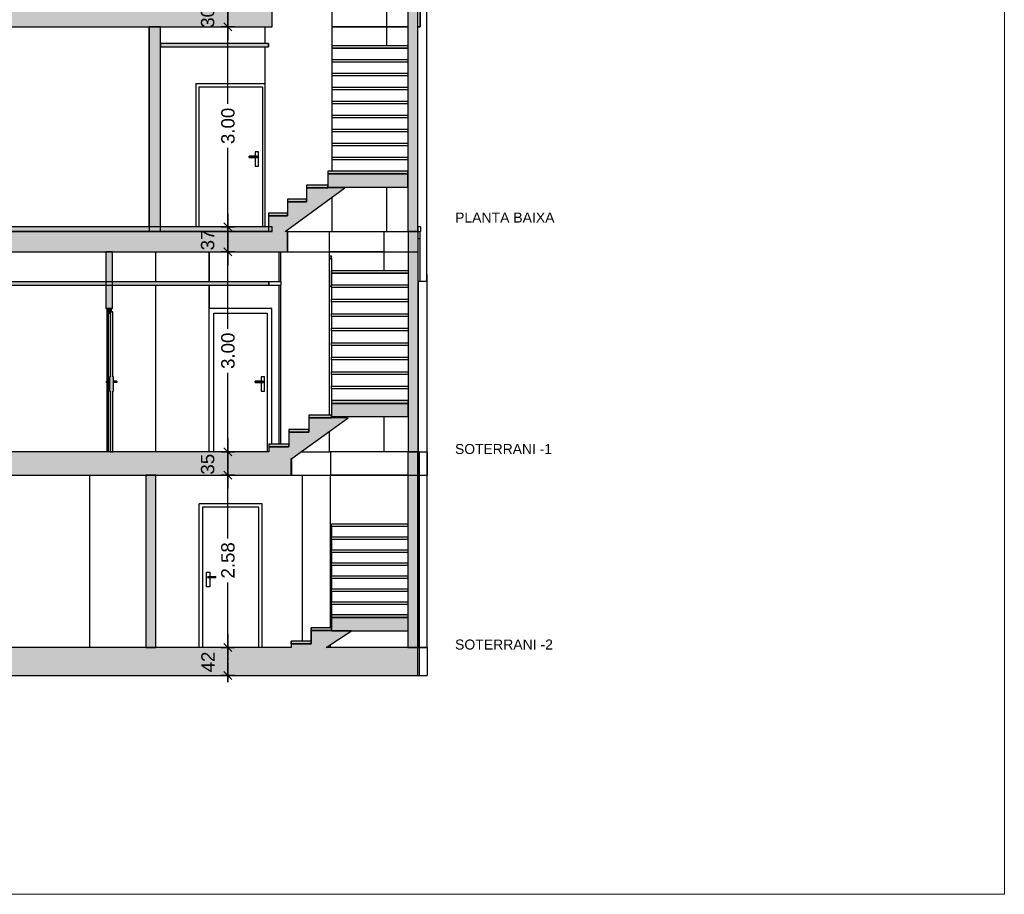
# Model space of a CAD drawing. Header units: metres. Extents: x -1 to 518, y -65 to 31.
# Tile 11 of 26: x 467 to 482, y -65 to -52. Entities that reach past the tile are written whole.
import ezdxf

# ---------------------------------------------------------------- set-up
doc = ezdxf.new("R2010")
doc.units = ezdxf.units.M
doc.header["$PDMODE"] = 65
doc.linetypes.add('CONTINUA', pattern=[0])
doc.layers.add('+++++ CÀLCUL SECCIÓ A', color=7, linetype='CONTINUA', lineweight=25)
doc.layers.add('COTES SECCIÓ A', color=7, linetype='CONTINUA', lineweight=25)
doc.styles.add('ARIAL', font='arial.ttf')
doc.dimstyles.new('DIMSTYLE_2', dxfattribs={"dimtxt": 0.2, "dimasz": 0.2, "dimexe": 0, "dimexo": 1e-06, "dimgap": 0.1, "dimtad": 2, "dimdec": 0, "dimlfac": 100, "dimrnd": 1, "dimzin": 4, "dimdsep": 46, "dimtxsty": 'ARIAL', "dimblk1": 'ALL_ML_STRICH', "dimblk2": 'ALL_ML_STRICH', "dimsah": 1, "dimcen": 0, "dimse1": 1, "dimse2": 1, "dimclrd": 2, "dimclre": 2, "dimclrt": 2, "dimadec": 0, "dimazin": 0, "dimtfac": 1, "dimtdec": 0, "dimtix": 1, "dimtmove": 2, "dimatfit": 3, "dimfxl": 0, "dimtvp": 1.2, "dimtzin": 0, "dimlwd": 0, "dimlwe": 35, "dimarcsym": 0})
doc.dimstyles.new('DIMSTYLE_3', dxfattribs={"dimtxt": 0.2, "dimasz": 0.2, "dimexe": 0, "dimexo": 1e-06, "dimgap": 0.1, "dimtad": 0, "dimrnd": 0.01, "dimzin": 4, "dimdsep": 46, "dimtxsty": 'ARIAL', "dimblk1": 'ALL_ML_STRICH', "dimblk2": 'ALL_ML_STRICH', "dimsah": 1, "dimcen": 0, "dimse1": 1, "dimse2": 1, "dimclrd": 2, "dimclre": 2, "dimclrt": 2, "dimadec": 0, "dimazin": 0, "dimtfac": 1, "dimtdec": 0, "dimtix": 1, "dimtmove": 2, "dimatfit": 3, "dimfxl": 0, "dimtzin": 0, "dimlwd": 0, "dimlwe": 35, "dimarcsym": 0})
doc.dimstyles.new('DIMSTYLE_4', dxfattribs={"dimtxt": 0.2, "dimasz": 0.2, "dimexe": 0, "dimexo": 1e-06, "dimgap": 0.1, "dimtad": 2, "dimdec": 0, "dimlfac": 100, "dimrnd": 1, "dimzin": 4, "dimdsep": 46, "dimtxsty": 'ARIAL', "dimblk1": 'ALL_ML_STRICH', "dimblk2": 'ALL_ML_STRICH', "dimsah": 1, "dimcen": 0, "dimse1": 1, "dimse2": 1, "dimclrd": 2, "dimclre": 2, "dimclrt": 2, "dimadec": 0, "dimazin": 0, "dimtfac": 1, "dimtdec": 0, "dimtix": 1, "dimtmove": 2, "dimatfit": 3, "dimfxl": 0, "dimtvp": 1.2, "dimtzin": 0, "dimlwd": 0, "dimlwe": 35, "dimarcsym": 0})
doc.dimstyles.new('DIMSTYLE_5', dxfattribs={"dimtxt": 0.2, "dimasz": 0.2, "dimexe": 0, "dimexo": 1e-06, "dimgap": 0.1, "dimtad": 0, "dimrnd": 0.01, "dimzin": 4, "dimdsep": 46, "dimtxsty": 'ARIAL', "dimblk1": 'ALL_ML_STRICH', "dimblk2": 'ALL_ML_STRICH', "dimsah": 1, "dimcen": 0, "dimse1": 1, "dimse2": 1, "dimclrd": 2, "dimclre": 2, "dimclrt": 2, "dimadec": 0, "dimazin": 0, "dimtfac": 1, "dimtdec": 0, "dimtix": 1, "dimtmove": 2, "dimatfit": 3, "dimfxl": 0, "dimtzin": 0, "dimlwd": 0, "dimlwe": 35, "dimarcsym": 0})

# ---------------------------------------------------------------- blocks, each defined once
blk = doc.blocks.new('ALL_ML_STRICH')
at = {"color": 0, "linetype": 'ByBlock', "lineweight": -2}
for p, q in [((-1, 0), (0.5, 0)), ((-0.3, -0.3), (0.3, 0.3)), ((0, -0.5), (0, 0.5))]:
    blk.add_line(p, q, dxfattribs=at)
blk = doc.blocks.new('*D3')
at = {"layer": 'COTES SECCIÓ A', "color": 2, "linetype": 'CONTINUA', "lineweight": -2, "transparency": 33554687}
blk.add_line((470.232, -61.66), (470.232, -61.24), dxfattribs=at)
at = {"layer": 'DEFPOINTS', "color": 2, "linetype": 'CONTINUA', "lineweight": 35, "transparency": 33554687}
for p in [(471.178, -61.24), (470.232, -61.66), (470.714, -61.66)]:
    blk.add_point(p, dxfattribs=at)
at = {"layer": 'COTES SECCIÓ A', "color": 2, "linetype": 'CONTINUA', "lineweight": 35, "transparency": 33554687, "xscale": 0.2, "yscale": 0.2, "zscale": 0.2}
for p, rotation in [((470.232, -61.24), 90), ((470.232, -61.66), 270)]:
    blk.add_blockref('ALL_ML_STRICH', p, dxfattribs=dict(at, rotation=rotation))
at = {"layer": 'COTES SECCIÓ A', "color": 2, "linetype": 'CONTINUA', "lineweight": 35, "transparency": 33554687, "insert": (469.932, -61.458), "char_height": 0.2, "width": 0.4, "attachment_point": 5, "rotation": 90, "style": 'ARIAL'}
blk.add_mtext('\\A1;{42}', dxfattribs=at)
blk = doc.blocks.new('*D4')
at = {"layer": 'COTES SECCIÓ A', "color": 2, "linetype": 'CONTINUA', "lineweight": -2, "transparency": 33554687}
for p, q in [((470.232, -59.606), (470.232, -58.66)), ((470.232, -61.24), (470.232, -60.266))]:
    blk.add_line(p, q, dxfattribs=at)
at = {"layer": 'DEFPOINTS', "color": 2, "linetype": 'CONTINUA', "lineweight": 35, "transparency": 33554687}
for p in [(471.181, -58.66), (470.232, -61.24), (471.178, -61.24)]:
    blk.add_point(p, dxfattribs=at)
at = {"layer": 'COTES SECCIÓ A', "color": 2, "linetype": 'CONTINUA', "lineweight": 35, "transparency": 33554687, "xscale": 0.2, "yscale": 0.2, "zscale": 0.2}
for p, rotation in [((470.232, -58.66), 90), ((470.232, -61.24), 270)]:
    blk.add_blockref('ALL_ML_STRICH', p, dxfattribs=dict(at, rotation=rotation))
at = {"layer": 'COTES SECCIÓ A', "color": 2, "linetype": 'CONTINUA', "lineweight": 35, "transparency": 33554687, "insert": (470.232, -59.936), "char_height": 0.2, "width": 0.8, "attachment_point": 5, "rotation": 90, "style": 'ARIAL'}
blk.add_mtext('\\A1;{\\A1;{2.58\\H0.132000;\\S^ ;}}', dxfattribs=at)
blk = doc.blocks.new('*D5')
at = {"layer": 'COTES SECCIÓ A', "color": 2, "linetype": 'CONTINUA', "lineweight": -2, "transparency": 33554687}
blk.add_line((470.232, -58.66), (470.232, -58.31), dxfattribs=at)
at = {"layer": 'DEFPOINTS', "color": 2, "linetype": 'CONTINUA', "lineweight": 35, "transparency": 33554687}
for p in [(470.84, -58.31), (470.232, -58.66), (471.181, -58.66)]:
    blk.add_point(p, dxfattribs=at)
at = {"layer": 'COTES SECCIÓ A', "color": 2, "linetype": 'CONTINUA', "lineweight": 35, "transparency": 33554687, "xscale": 0.2, "yscale": 0.2, "zscale": 0.2}
for p, rotation in [((470.232, -58.31), 90), ((470.232, -58.66), 270)]:
    blk.add_blockref('ALL_ML_STRICH', p, dxfattribs=dict(at, rotation=rotation))
at = {"layer": 'COTES SECCIÓ A', "color": 2, "linetype": 'CONTINUA', "lineweight": 35, "transparency": 33554687, "insert": (469.928, -58.495), "char_height": 0.2, "width": 0.4, "attachment_point": 5, "rotation": 90, "style": 'ARIAL'}
blk.add_mtext('\\A1;{35}', dxfattribs=at)
blk = doc.blocks.new('*D6')
at = {"layer": 'COTES SECCIÓ A', "color": 2, "linetype": 'CONTINUA', "lineweight": -2, "transparency": 33554687}
for p, q in [((470.232, -56.465), (470.232, -55.31)), ((470.232, -58.31), (470.232, -57.125))]:
    blk.add_line(p, q, dxfattribs=at)
at = {"layer": 'DEFPOINTS', "color": 2, "linetype": 'CONTINUA', "lineweight": 35, "transparency": 33554687}
for p in [(467.904, -55.31), (470.232, -58.31), (470.84, -58.31)]:
    blk.add_point(p, dxfattribs=at)
at = {"layer": 'COTES SECCIÓ A', "color": 2, "linetype": 'CONTINUA', "lineweight": 35, "transparency": 33554687, "xscale": 0.2, "yscale": 0.2, "zscale": 0.2}
for p, rotation in [((470.232, -55.31), 90), ((470.232, -58.31), 270)]:
    blk.add_blockref('ALL_ML_STRICH', p, dxfattribs=dict(at, rotation=rotation))
at = {"layer": 'COTES SECCIÓ A', "color": 2, "linetype": 'CONTINUA', "lineweight": 35, "transparency": 33554687, "insert": (470.232, -56.795), "char_height": 0.2, "width": 0.8, "attachment_point": 5, "rotation": 90, "style": 'ARIAL'}
blk.add_mtext('\\A1;{\\A1;{3.00\\H0.132000;\\S^ ;}}', dxfattribs=at)
blk = doc.blocks.new('*D7')
at = {"layer": 'COTES SECCIÓ A', "color": 2, "linetype": 'CONTINUA', "lineweight": -2, "transparency": 33554687}
blk.add_line((470.232, -55.31), (470.232, -54.94), dxfattribs=at)
at = {"layer": 'DEFPOINTS', "color": 2, "linetype": 'CONTINUA', "lineweight": 35, "transparency": 33554687}
for p in [(467.677, -54.94), (467.904, -55.31), (470.232, -55.31)]:
    blk.add_point(p, dxfattribs=at)
at = {"layer": 'COTES SECCIÓ A', "color": 2, "linetype": 'CONTINUA', "lineweight": 35, "transparency": 33554687, "xscale": 0.2, "yscale": 0.2, "zscale": 0.2}
for p, rotation in [((470.232, -54.94), 90), ((470.232, -55.31), 270)]:
    blk.add_blockref('ALL_ML_STRICH', p, dxfattribs=dict(at, rotation=rotation))
at = {"layer": 'COTES SECCIÓ A', "color": 2, "linetype": 'CONTINUA', "lineweight": 35, "transparency": 33554687, "insert": (469.928, -55.134), "char_height": 0.2, "width": 0.4, "attachment_point": 5, "rotation": 90, "style": 'ARIAL'}
blk.add_mtext('\\A1;{37}', dxfattribs=at)
blk = doc.blocks.new('*D8')
at = {"layer": 'COTES SECCIÓ A', "color": 2, "linetype": 'CONTINUA', "lineweight": -2, "transparency": 33554687}
for p, q in [((470.232, -53.095), (470.232, -51.94)), ((470.232, -54.94), (470.232, -53.755))]:
    blk.add_line(p, q, dxfattribs=at)
at = {"layer": 'DEFPOINTS', "color": 2, "linetype": 'CONTINUA', "lineweight": 35, "transparency": 33554687}
for p in [(467.637, -51.94), (467.677, -54.94), (470.232, -54.94)]:
    blk.add_point(p, dxfattribs=at)
at = {"layer": 'COTES SECCIÓ A', "color": 2, "linetype": 'CONTINUA', "lineweight": 35, "transparency": 33554687, "xscale": 0.2, "yscale": 0.2, "zscale": 0.2}
for p, rotation in [((470.232, -51.94), 90), ((470.232, -54.94), 270)]:
    blk.add_blockref('ALL_ML_STRICH', p, dxfattribs=dict(at, rotation=rotation))
at = {"layer": 'COTES SECCIÓ A', "color": 2, "linetype": 'CONTINUA', "lineweight": 35, "transparency": 33554687, "insert": (470.232, -53.425), "char_height": 0.2, "width": 0.8, "attachment_point": 5, "rotation": 90, "style": 'ARIAL'}
blk.add_mtext('\\A1;{\\A1;{3.00\\H0.132000;\\S^ ;}}', dxfattribs=at)
blk = doc.blocks.new('*D9')
at = {"layer": 'COTES SECCIÓ A', "color": 2, "linetype": 'CONTINUA', "lineweight": -2, "transparency": 33554687}
blk.add_line((470.232, -51.94), (470.232, -51.64), dxfattribs=at)
at = {"layer": 'DEFPOINTS', "color": 2, "linetype": 'CONTINUA', "lineweight": 35, "transparency": 33554687}
for p in [(467.566, -51.64), (467.637, -51.94), (470.232, -51.94)]:
    blk.add_point(p, dxfattribs=at)
at = {"layer": 'COTES SECCIÓ A', "color": 2, "linetype": 'CONTINUA', "lineweight": 35, "transparency": 33554687, "xscale": 0.2, "yscale": 0.2, "zscale": 0.2}
for p, rotation in [((470.232, -51.64), 90), ((470.232, -51.94), 270)]:
    blk.add_blockref('ALL_ML_STRICH', p, dxfattribs=dict(at, rotation=rotation))
at = {"layer": 'COTES SECCIÓ A', "color": 2, "linetype": 'CONTINUA', "lineweight": 35, "transparency": 33554687, "insert": (469.928, -51.799), "char_height": 0.2, "width": 0.4, "attachment_point": 5, "rotation": 90, "style": 'ARIAL'}
blk.add_mtext('\\A1;{30}', dxfattribs=at)

msp = doc.modelspace()

# ---------------------------------------------------------------- hatches: boundary and pattern name
at = {"layer": '+++++ CÀLCUL SECCIÓ A', "linetype": 'CONTINUA', "lineweight": 25, "true_color": 0xababab, "transparency": 33554687}
for points in [[(470.894, -51.64), (458.052, -51.64), (458.052, -51.94), (470.894, -51.94)], [(472.929, -54.343), (472.929, -54.142), (471.729, -54.142), (471.729, -54.343)], [(471.088, -55.01), (471.983, -54.352), (471.411, -54.352), (471.411, -54.561), (471.126, -54.561), (471.126, -54.771), (470.841, -54.771), (470.841, -55.01)], [(471.126, -55.31), (471.126, -55.01), (459.032, -55.01), (459.032, -55.31)], [(473.081, -55.01), (472.931, -55.01), (472.931, -55.31), (473.081, -55.31)], [(472.931, -57.782), (472.931, -57.583), (471.781, -57.583), (471.781, -57.782)], [(472.033, -57.799), (471.443, -57.799), (471.443, -58.016), (471.143, -58.016), (471.143, -58.233), (470.843, -58.233), (470.843, -58.41), (471.188, -58.41)], [(459.032, -58.31), (459.032, -58.66), (471.181, -58.66), (471.181, -58.31)], [(473.079, -58.31), (472.929, -58.31), (472.929, -58.66), (473.079, -58.66)], [(472.931, -60.994), (472.931, -60.794), (471.782, -60.794), (471.782, -60.994)], [(471.479, -60.989), (471.479, -61.185), (471.179, -61.185), (471.179, -61.34), (471.552, -61.34), (472.083, -60.994), (471.782, -60.994), (471.782, -60.989)], [(473.079, -61.24), (457.692, -61.24), (457.692, -61.66), (473.079, -61.66)]]:
    msp.add_hatch(color=253, dxfattribs=at).paths.add_polyline_path(points)
at = {"layer": '+++++ CÀLCUL SECCIÓ A', "linetype": 'CONTINUA', "lineweight": 25, "true_color": 0xa0a0a0, "transparency": 33554687}
for points in [[(473.079, -51.69), (472.929, -51.69), (472.929, -55.01), (473.079, -55.01)], [(469.222, -55.01), (469.222, -51.94), (469.052, -51.94), (469.052, -55.01)], [(473.081, -55.01), (472.931, -55.01), (472.931, -58.31), (473.081, -58.31)], [(468.4, -56.16), (468.5, -56.16), (468.5, -55.31), (468.4, -55.31)], [(473.079, -58.31), (472.929, -58.31), (472.929, -61.24), (473.079, -61.24)], [(469.152, -58.66), (469.002, -58.66), (469.002, -61.24), (469.152, -61.24)]]:
    msp.add_hatch(color=253, dxfattribs=at).paths.add_polyline_path(points)
at = {"layer": '+++++ CÀLCUL SECCIÓ A', "linetype": 'CONTINUA', "lineweight": 25, "transparency": 33554687}
for color, points in [(34, [(470.841, -52.19), (469.222, -52.19), (469.222, -52.24), (470.841, -52.24)]), (32, [(472.929, -54.142), (472.929, -54.102), (471.729, -54.102), (471.729, -54.142)]), (32, [(471.729, -54.352), (471.729, -54.312), (471.411, -54.312), (471.411, -54.352)]), (32, [(471.411, -54.561), (471.411, -54.521), (471.126, -54.521), (471.126, -54.561)]), (32, [(471.126, -54.771), (471.126, -54.731), (470.841, -54.731), (470.841, -54.771)]), (32, [(470.894, -54.94), (458.052, -54.94), (458.052, -55.01), (470.894, -55.01)]), (34, [(470.843, -55.76), (463.491, -55.76), (463.491, -55.81), (470.843, -55.81)]), (32, [(472.931, -57.583), (472.931, -57.542), (471.781, -57.542), (471.781, -57.583)]), (32, [(471.781, -57.799), (471.781, -57.759), (471.443, -57.759), (471.443, -57.799)]), (32, [(471.443, -58.016), (471.443, -57.976), (471.143, -57.976), (471.143, -58.016)]), (32, [(471.143, -58.233), (471.143, -58.193), (470.843, -58.193), (470.843, -58.233)]), (32, [(472.931, -60.794), (472.931, -60.754), (471.782, -60.754), (471.782, -60.794)]), (32, [(471.782, -60.989), (471.782, -60.949), (471.479, -60.949), (471.479, -60.989)]), (32, [(471.479, -61.185), (471.479, -61.145), (471.179, -61.145), (471.179, -61.185)])]:
    msp.add_hatch(color=color, dxfattribs=at).paths.add_polyline_path(points)
at = {"layer": '+++++ CÀLCUL SECCIÓ A', "linetype": 'CONTINUA', "lineweight": 25, "true_color": 0x656565, "transparency": 33554687}
for points in [[(468.415, -56.16), (468.415, -56.23), (468.485, -56.23), (468.485, -56.16)], [(468.465, -56.21), (468.465, -58.31), (468.505, -58.31), (468.505, -56.21)], [(468.455, -57.185), (468.455, -57.4), (468.465, -57.4), (468.465, -57.185)], [(468.515, -57.4), (468.515, -57.185), (468.505, -57.185), (468.505, -57.4)], [(468.405, -57.258), (468.405, -57.26), (468.405, -57.262), (468.455, -57.262), (468.455, -57.258)], [(468.564, -57.262), (468.565, -57.26), (468.564, -57.258), (468.515, -57.258), (468.515, -57.262)]]:
    msp.add_hatch(color=251, dxfattribs=at).paths.add_polyline_path(points)

# ---------------------------------------------------------------- linework, layer by layer
at = {"layer": '+++++ CÀLCUL SECCIÓ A', "color": 52, "linetype": 'CONTINUA', "lineweight": 13, "transparency": 33554687}
for p, q in [((481.867, -64.94), (481.867, -24.94)), ((481.867, -64.94), (481.867, -24.94)), ((448.835, -64.94), (481.867, -64.94)), ((481.867, -64.94), (448.835, -64.94))]:
    msp.add_line(p, q, dxfattribs=at)
at = {"layer": '+++++ CÀLCUL SECCIÓ A', "color": 7, "linetype": 'CONTINUA', "lineweight": 25, "transparency": 33554687}
for p, q in [((471.791, -54.102), (471.791, -51.327)), ((470.894, -51.94), (470.894, -51.64)), ((472.612, -52.218), (472.612, -51.64)), ((472.929, -51.69), (472.929, -54.102)), ((473.079, -55.01), (473.079, -51.69)), ((473.112, -51.69), (473.112, -51.94)), ((473.112, -51.94), (473.112, -51.69)), ((473.212, -55.75), (473.212, -51.69)), ((462.347, -51.94), (469.052, -51.94)), ((469.051, -54.94), (469.051, -51.94)), ((469.052, -51.94), (469.222, -51.94)), ((469.052, -51.94), (469.052, -55.01)), ((469.222, -51.94), (469.052, -51.94)), ((469.052, -54.94), (469.052, -51.94)), ((469.052, -54.94), (469.052, -51.94)), ((469.222, -51.94), (470.894, -51.94)), ((469.222, -52.19), (469.222, -51.94)), ((470.791, -52.19), (470.791, -51.94)), ((471.791, -51.94), (472.929, -51.94)), ((472.929, -51.94), (471.791, -51.94)), ((473.079, -51.94), (473.112, -51.94)), ((473.112, -51.94), (473.079, -51.94)), ((469.222, -52.19), (469.222, -52.24)), ((470.841, -52.19), (469.222, -52.19)), ((469.222, -52.24), (469.222, -52.19)), ((470.841, -52.24), (470.841, -52.19)), ((470.841, -52.19), (470.841, -52.24)), ((470.841, -52.19), (470.841, -52.19)), ((471.791, -52.218), (472.929, -52.218)), ((469.222, -52.24), (470.841, -52.24)), ((469.222, -55.01), (469.222, -52.24)), ((470.791, -54.94), (470.791, -52.24)), ((470.841, -52.24), (470.841, -52.24)), ((471.791, -52.258), (472.929, -52.258)), ((472.929, -52.258), (471.791, -52.258)), ((471.791, -52.428), (472.929, -52.428)), ((472.929, -52.468), (471.791, -52.468)), ((472.929, -52.468), (471.791, -52.468)), ((471.791, -52.637), (472.929, -52.637)), ((472.929, -52.677), (471.791, -52.677)), ((472.929, -52.677), (471.791, -52.677)), ((469.749, -52.79), (469.749, -54.94)), ((469.749, -52.79), (470.791, -52.79)), ((469.799, -54.94), (469.799, -52.84)), ((469.799, -52.84), (470.75, -52.84)), ((470.75, -52.84), (470.75, -54.94)), ((471.791, -52.846), (472.929, -52.846)), ((472.929, -52.886), (471.791, -52.886)), ((472.929, -52.886), (471.791, -52.886)), ((471.791, -53.056), (472.929, -53.056)), ((472.929, -53.096), (471.791, -53.096)), ((472.929, -53.096), (471.791, -53.096)), ((471.791, -53.265), (472.929, -53.265)), ((472.929, -53.305), (471.791, -53.305)), ((472.929, -53.305), (471.791, -53.305)), ((471.791, -53.474), (472.929, -53.474)), ((472.929, -53.514), (471.791, -53.514)), ((472.929, -53.514), (471.791, -53.514)), ((471.791, -53.684), (472.929, -53.684)), ((470.64, -53.815), (470.64, -53.88)), ((470.69, -53.815), (470.64, -53.815)), ((470.69, -54.03), (470.69, -53.815)), ((472.929, -53.724), (471.791, -53.724)), ((472.929, -53.724), (471.791, -53.724)), ((470.55, -53.881), (470.55, -53.88)), ((470.665, -53.88), (470.55, -53.88)), ((470.55, -53.885), (470.55, -53.881)), ((470.55, -53.881), (470.67, -53.881)), ((470.55, -53.89), (470.55, -53.885)), ((470.55, -53.885), (470.674, -53.885)), ((470.55, -53.895), (470.55, -53.89)), ((470.55, -53.89), (470.675, -53.89)), ((470.55, -53.899), (470.55, -53.895)), ((470.55, -53.895), (470.674, -53.895)), ((470.55, -53.9), (470.55, -53.899)), ((470.55, -53.899), (470.67, -53.899)), ((470.55, -53.9), (470.665, -53.9)), ((470.64, -53.9), (470.64, -54.03)), ((470.665, -53.88), (470.67, -53.881)), ((470.67, -53.899), (470.665, -53.9)), ((470.67, -53.881), (470.674, -53.885)), ((470.674, -53.895), (470.67, -53.899)), ((470.674, -53.885), (470.675, -53.89)), ((470.675, -53.89), (470.674, -53.895)), ((471.791, -53.893), (472.929, -53.893)), ((472.929, -53.933), (471.791, -53.933)), ((472.929, -53.933), (471.791, -53.933)), ((470.64, -54.03), (470.69, -54.03)), ((471.729, -54.102), (471.729, -54.142)), ((472.929, -54.102), (471.729, -54.102)), ((471.729, -54.142), (471.729, -54.312)), ((472.929, -54.142), (471.729, -54.142)), ((471.729, -54.142), (472.929, -54.142)), ((472.929, -54.142), (472.929, -54.102)), ((472.929, -54.102), (472.929, -54.343)), ((472.929, -54.343), (472.929, -54.142)), ((471.088, -55.01), (471.983, -54.352)), ((471.411, -54.312), (471.411, -54.352)), ((471.729, -54.312), (471.411, -54.312)), ((471.411, -54.352), (471.411, -54.521)), ((471.729, -54.352), (471.411, -54.352)), ((471.411, -54.352), (471.729, -54.352)), ((471.729, -54.312), (471.729, -54.343)), ((471.729, -54.343), (471.729, -54.312)), ((471.729, -54.343), (472.929, -54.343)), ((471.729, -54.352), (471.729, -54.343)), ((471.729, -54.343), (471.729, -54.352)), ((471.983, -54.352), (471.729, -54.352)), ((471.983, -54.352), (471.983, -54.352)), ((472.612, -55.01), (472.612, -54.343)), ((472.929, -54.343), (472.929, -55.01)), ((471.126, -54.521), (471.126, -54.561)), ((471.411, -54.521), (471.126, -54.521)), ((471.126, -54.561), (471.126, -54.731)), ((471.411, -54.561), (471.126, -54.561)), ((471.126, -54.561), (471.411, -54.561)), ((471.411, -54.521), (471.411, -54.561)), ((471.411, -54.561), (471.411, -54.521)), ((471.791, -55.01), (471.791, -54.494)), ((470.841, -54.731), (470.841, -54.771)), ((471.126, -54.731), (470.841, -54.731)), ((471.126, -54.731), (471.126, -54.771)), ((471.126, -54.771), (471.126, -54.731)), ((470.841, -54.771), (470.841, -55.01)), ((471.126, -54.771), (470.841, -54.771)), ((470.841, -54.771), (471.126, -54.771)), ((470.841, -54.94), (458.052, -54.94)), ((469.052, -55.01), (462.347, -55.01)), ((462.347, -55.01), (469.052, -55.01)), ((469.222, -55.01), (469.052, -55.01)), ((469.052, -55.01), (469.222, -55.01)), ((469.052, -55.01), (469.222, -55.01)), ((470.841, -55.01), (469.222, -55.01)), ((469.222, -55.01), (470.841, -55.01)), ((470.894, -54.94), (470.841, -54.94)), ((470.894, -55.01), (470.841, -55.01)), ((470.841, -55.01), (470.894, -55.01)), ((470.841, -55.01), (470.894, -55.01)), ((470.894, -55.01), (470.894, -54.94)), ((471.126, -55.01), (471.088, -55.01)), ((471.126, -55.31), (471.126, -55.01)), ((471.126, -55.01), (471.126, -55.01)), ((471.126, -55.01), (471.126, -55.31)), ((471.126, -55.01), (471.741, -55.01)), ((471.741, -55.01), (471.791, -55.01)), ((471.752, -55.31), (471.752, -55.01)), ((471.791, -55.01), (472.929, -55.01)), ((472.571, -55.31), (472.571, -55.01)), ((472.612, -55.01), (472.929, -55.01)), ((472.929, -55.01), (473.079, -55.01)), ((472.931, -55.01), (472.931, -55.31)), ((473.081, -55.01), (472.931, -55.01)), ((472.931, -55.01), (472.931, -57.542)), ((473.081, -55.01), (472.931, -55.01)), ((473.081, -54.94), (473.079, -54.94)), ((473.081, -55.01), (473.081, -54.94)), ((473.115, -54.94), (473.081, -54.94)), ((473.081, -55.31), (473.081, -55.01)), ((473.081, -58.31), (473.081, -55.01)), ((473.081, -55.01), (473.112, -55.01)), ((473.081, -55.01), (473.115, -55.01)), ((473.112, -55.75), (473.112, -55.01)), ((473.115, -54.94), (473.115, -55.01)), ((473.081, -55.11), (473.113, -55.11)), ((463.482, -55.31), (468.4, -55.31)), ((468.4, -55.31), (468.5, -55.31)), ((468.4, -55.31), (468.4, -56.16)), ((468.5, -55.31), (468.4, -55.31)), ((468.5, -55.31), (471.126, -55.31)), ((468.5, -56.16), (468.5, -55.31)), ((469.152, -55.76), (469.152, -55.31)), ((469.952, -55.76), (469.952, -55.31)), ((469.952, -55.31), (469.952, -55.76)), ((471.001, -55.76), (471.001, -55.31)), ((471.022, -55.76), (471.022, -55.31)), ((471.126, -55.31), (471.126, -55.31)), ((471.126, -55.31), (471.752, -55.31)), ((471.752, -55.31), (472.571, -55.31)), ((471.752, -57.759), (471.752, -55.31)), ((472.571, -55.31), (471.752, -55.31)), ((472.571, -55.31), (472.931, -55.31)), ((472.571, -55.591), (472.571, -55.31)), ((472.571, -55.591), (472.571, -55.31)), ((472.931, -55.31), (473.081, -55.31)), ((471.752, -55.374), (471.781, -55.374)), ((471.781, -55.414), (471.752, -55.414)), ((471.752, -55.414), (471.781, -55.414)), ((471.781, -55.414), (471.781, -55.374)), ((471.781, -55.414), (471.781, -55.591)), ((471.781, -55.631), (471.781, -55.591)), ((471.781, -55.591), (472.931, -55.591)), ((471.781, -55.591), (471.781, -55.807)), ((471.781, -55.807), (471.781, -55.631)), ((471.781, -55.631), (472.931, -55.631)), ((472.931, -55.631), (471.781, -55.631)), ((470.843, -55.76), (463.491, -55.76)), ((470.843, -55.81), (470.843, -55.76)), ((470.843, -55.76), (470.843, -55.81)), ((470.843, -55.76), (470.843, -55.76)), ((471.022, -55.76), (470.843, -55.76)), ((471.022, -55.76), (471.022, -55.81)), ((473.085, -56.05), (473.085, -55.75)), ((473.085, -55.75), (473.112, -55.75)), ((473.112, -55.75), (473.212, -55.75)), ((473.215, -55.65), (473.212, -55.65)), ((473.215, -58.31), (473.215, -55.65)), ((463.491, -55.81), (470.843, -55.81)), ((469.152, -58.31), (469.152, -55.81)), ((469.952, -56.16), (469.952, -55.81)), ((469.952, -55.81), (469.952, -56.16)), ((470.843, -55.81), (470.843, -55.81)), ((470.843, -55.81), (471.022, -55.81)), ((471.001, -58.193), (471.001, -55.81)), ((471.022, -58.193), (471.022, -55.81)), ((471.767, -55.831), (471.752, -55.819)), ((471.781, -55.831), (471.767, -55.831)), ((471.781, -55.847), (471.781, -55.807)), ((471.781, -55.807), (472.931, -55.807)), ((472.931, -55.847), (471.781, -55.847)), ((471.781, -55.847), (471.781, -56.024)), ((472.931, -55.847), (471.781, -55.847)), ((471.781, -56.064), (471.781, -56.024)), ((471.781, -56.024), (472.931, -56.024)), ((472.931, -56.064), (471.781, -56.064)), ((471.781, -56.064), (471.781, -56.241)), ((472.931, -56.064), (471.781, -56.064)), ((473.085, -58.31), (473.085, -56.05)), ((468.4, -56.16), (468.415, -56.16)), ((468.415, -56.16), (468.485, -56.16)), ((468.415, -56.16), (468.415, -56.23)), ((468.485, -56.16), (468.415, -56.16)), ((468.485, -56.16), (468.5, -56.16)), ((468.485, -56.21), (468.485, -56.16)), ((468.505, -56.21), (468.485, -56.21)), ((468.505, -57.185), (468.505, -56.21)), ((469.952, -58.31), (469.952, -56.16)), ((470.89, -56.16), (469.952, -56.16)), ((470.89, -58.193), (470.89, -56.16)), ((468.415, -56.23), (468.415, -57.25)), ((468.415, -56.23), (468.465, -56.23)), ((468.435, -56.23), (468.435, -57.258)), ((468.465, -56.23), (468.465, -57.185)), ((470.022, -58.31), (470.022, -56.23)), ((470.022, -56.23), (470.82, -56.23)), ((470.82, -56.23), (470.82, -58.31)), ((471.781, -56.281), (471.781, -56.241)), ((471.781, -56.241), (472.931, -56.241)), ((472.931, -56.281), (471.781, -56.281)), ((471.781, -56.281), (471.781, -56.458)), ((472.931, -56.281), (471.781, -56.281)), ((471.781, -56.498), (471.781, -56.458)), ((471.781, -56.458), (472.931, -56.458)), ((472.931, -56.498), (471.781, -56.498)), ((471.781, -56.498), (471.781, -56.675)), ((472.931, -56.498), (471.781, -56.498)), ((471.781, -56.715), (471.781, -56.675)), ((471.781, -56.675), (472.931, -56.675)), ((472.931, -56.715), (471.781, -56.715)), ((471.781, -56.715), (471.781, -56.892)), ((472.931, -56.715), (471.781, -56.715)), ((471.781, -56.932), (471.781, -56.892)), ((471.781, -56.892), (472.931, -56.892)), ((472.931, -56.932), (471.781, -56.932)), ((471.781, -56.932), (471.781, -57.109)), ((472.931, -56.932), (471.781, -56.932)), ((468.41, -57.251), (468.406, -57.255)), ((468.415, -57.25), (468.41, -57.251)), ((468.41, -57.251), (468.435, -57.251)), ((468.435, -57.25), (468.415, -57.25)), ((468.455, -57.185), (468.455, -57.258)), ((468.465, -57.185), (468.455, -57.185)), ((468.515, -57.185), (468.505, -57.185)), ((468.515, -57.258), (468.515, -57.185)), ((468.515, -57.25), (468.555, -57.25)), ((468.56, -57.251), (468.515, -57.251)), ((468.555, -57.25), (468.56, -57.251)), ((468.56, -57.251), (468.564, -57.255)), ((470.64, -57.251), (470.64, -57.25)), ((470.755, -57.25), (470.64, -57.25)), ((470.64, -57.255), (470.64, -57.251)), ((470.64, -57.251), (470.76, -57.251)), ((470.73, -57.185), (470.73, -57.25)), ((470.78, -57.185), (470.73, -57.185)), ((470.755, -57.25), (470.76, -57.251)), ((470.76, -57.251), (470.764, -57.255)), ((470.78, -57.4), (470.78, -57.185)), ((471.781, -57.149), (471.781, -57.109)), ((471.781, -57.109), (472.931, -57.109)), ((472.931, -57.149), (471.781, -57.149)), ((471.781, -57.149), (471.781, -57.326)), ((472.931, -57.149), (471.781, -57.149)), ((468.406, -57.255), (468.405, -57.258)), ((468.405, -57.258), (468.405, -57.26)), ((468.455, -57.258), (468.405, -57.258)), ((468.405, -57.26), (468.405, -57.262)), ((468.405, -57.262), (468.406, -57.265)), ((468.405, -57.262), (468.455, -57.262)), ((468.406, -57.255), (468.435, -57.255)), ((468.406, -57.265), (468.41, -57.269)), ((468.406, -57.265), (468.435, -57.265)), ((468.41, -57.269), (468.415, -57.27)), ((468.41, -57.269), (468.435, -57.269)), ((468.415, -57.27), (468.415, -58.31)), ((468.415, -57.27), (468.435, -57.27)), ((468.435, -57.262), (468.435, -58.31)), ((468.455, -57.262), (468.455, -57.4)), ((468.455, -57.4), (468.465, -57.4)), ((468.465, -57.4), (468.465, -58.31)), ((468.505, -57.4), (468.515, -57.4)), ((468.505, -58.31), (468.505, -57.4)), ((468.564, -57.255), (468.515, -57.255)), ((468.564, -57.258), (468.515, -57.258)), ((468.515, -57.262), (468.564, -57.262)), ((468.515, -57.4), (468.515, -57.262)), ((468.564, -57.265), (468.515, -57.265)), ((468.56, -57.269), (468.515, -57.269)), ((468.555, -57.27), (468.515, -57.27)), ((468.56, -57.269), (468.555, -57.27)), ((468.564, -57.265), (468.56, -57.269)), ((468.564, -57.255), (468.564, -57.258)), ((468.565, -57.26), (468.564, -57.258)), ((468.564, -57.262), (468.565, -57.26)), ((468.564, -57.262), (468.564, -57.265)), ((470.64, -57.26), (470.64, -57.255)), ((470.64, -57.255), (470.764, -57.255)), ((470.64, -57.265), (470.64, -57.26)), ((470.64, -57.26), (470.765, -57.26)), ((470.64, -57.269), (470.64, -57.265)), ((470.64, -57.265), (470.764, -57.265)), ((470.64, -57.27), (470.64, -57.269)), ((470.64, -57.269), (470.76, -57.269)), ((470.64, -57.27), (470.755, -57.27)), ((470.73, -57.27), (470.73, -57.4)), ((470.73, -57.4), (470.78, -57.4)), ((470.76, -57.269), (470.755, -57.27)), ((470.764, -57.265), (470.76, -57.269)), ((470.764, -57.255), (470.765, -57.26)), ((470.765, -57.26), (470.764, -57.265)), ((471.781, -57.366), (471.781, -57.326)), ((471.781, -57.326), (472.931, -57.326)), ((471.781, -57.366), (471.781, -57.542)), ((472.931, -57.366), (471.781, -57.366)), ((472.931, -57.366), (471.781, -57.366)), ((471.781, -57.542), (471.781, -57.583)), ((472.931, -57.542), (471.781, -57.542)), ((472.931, -57.583), (472.931, -57.542)), ((472.931, -57.542), (472.931, -57.782)), ((471.781, -57.583), (471.781, -57.759)), ((472.931, -57.583), (471.781, -57.583)), ((471.781, -57.583), (472.931, -57.583)), ((472.931, -57.782), (472.931, -57.583)), ((471.188, -58.41), (472.033, -57.799)), ((471.443, -57.759), (471.443, -57.799)), ((471.781, -57.759), (471.443, -57.759)), ((471.443, -57.799), (471.443, -57.976)), ((471.781, -57.799), (471.443, -57.799)), ((471.443, -57.799), (471.781, -57.799)), ((471.781, -57.759), (471.781, -57.782)), ((471.781, -57.782), (471.781, -57.759)), ((471.781, -57.782), (472.931, -57.782)), ((471.781, -57.799), (471.781, -57.782)), ((471.781, -57.782), (471.781, -57.799)), ((472.033, -57.799), (471.781, -57.799)), ((472.033, -57.799), (472.033, -57.799)), ((472.571, -58.31), (472.571, -57.782)), ((472.571, -58.31), (472.571, -57.782)), ((472.931, -57.782), (472.931, -58.31)), ((471.143, -57.976), (471.143, -58.016)), ((471.443, -57.976), (471.143, -57.976)), ((471.443, -57.976), (471.443, -58.016)), ((471.443, -58.016), (471.443, -57.976)), ((471.143, -58.016), (471.143, -58.193)), ((471.443, -58.016), (471.143, -58.016)), ((471.143, -58.016), (471.443, -58.016)), ((471.752, -58.31), (471.752, -58.003)), ((470.843, -58.193), (470.843, -58.233)), ((471.143, -58.193), (470.843, -58.193)), ((470.843, -58.233), (470.843, -58.31)), ((471.143, -58.233), (470.843, -58.233)), ((470.843, -58.233), (471.143, -58.233)), ((471.143, -58.193), (471.143, -58.233)), ((471.143, -58.233), (471.143, -58.193)), ((468.465, -58.31), (463.462, -58.31)), ((468.505, -58.31), (468.465, -58.31)), ((468.465, -58.31), (468.505, -58.31)), ((470.843, -58.31), (468.505, -58.31)), ((471.181, -58.66), (471.181, -58.41)), ((471.181, -58.41), (471.188, -58.41)), ((471.182, -58.41), (471.182, -58.66)), ((471.327, -58.31), (471.602, -58.31)), ((471.602, -58.31), (471.752, -58.31)), ((471.77, -58.31), (471.752, -58.31)), ((471.77, -58.31), (471.77, -58.66)), ((472.929, -58.31), (471.77, -58.31)), ((472.929, -58.31), (472.929, -58.66)), ((473.079, -58.31), (472.929, -58.31)), ((472.929, -58.31), (472.929, -61.24)), ((473.079, -58.31), (472.929, -58.31)), ((472.931, -58.31), (473.081, -58.31)), ((473.079, -58.66), (473.079, -58.31)), ((473.079, -61.24), (473.079, -58.31)), ((473.08, -61.24), (473.08, -58.31)), ((473.095, -58.31), (473.081, -58.31)), ((473.095, -58.31), (473.095, -58.66)), ((473.095, -58.31), (473.215, -58.31)), ((473.215, -58.31), (473.215, -58.66)), ((473.215, -61.24), (473.215, -58.31)), ((459.032, -58.66), (469.002, -58.66)), ((468.161, -61.24), (468.161, -58.66)), ((469.002, -58.66), (469.152, -58.66)), ((469.002, -58.66), (469.002, -61.24)), ((469.152, -58.66), (469.002, -58.66)), ((469.152, -58.66), (471.181, -58.66)), ((469.152, -61.24), (469.152, -58.66)), ((471.181, -58.66), (471.182, -58.66)), ((471.182, -58.66), (471.77, -58.66)), ((471.35, -61.145), (471.35, -58.66)), ((471.77, -58.66), (472.929, -58.66)), ((471.77, -60.949), (471.77, -58.66)), ((472.931, -58.66), (471.77, -58.66)), ((472.929, -58.66), (473.079, -58.66)), ((473.08, -58.66), (473.095, -58.66)), ((473.095, -58.66), (473.08, -58.66)), ((473.095, -58.66), (473.215, -58.66)), ((473.095, -61.24), (473.095, -58.66)), ((473.095, -58.66), (473.095, -58.66)), ((473.095, -58.66), (473.095, -61.24)), ((469.802, -61.24), (469.802, -59.09)), ((470.742, -59.09), (469.802, -59.09)), ((469.852, -59.14), (469.852, -61.24)), ((470.692, -59.14), (469.852, -59.14)), ((470.692, -61.24), (470.692, -59.14)), ((470.742, -61.24), (470.742, -59.09)), ((471.781, -59.427), (471.781, -59.387)), ((471.781, -59.387), (472.929, -59.387)), ((472.929, -59.427), (471.781, -59.427)), ((471.781, -59.427), (471.781, -59.582)), ((472.929, -59.427), (471.781, -59.427)), ((471.781, -59.622), (471.781, -59.582)), ((471.781, -59.582), (472.929, -59.582)), ((472.929, -59.622), (471.781, -59.622)), ((471.781, -59.622), (471.781, -59.777)), ((472.929, -59.622), (471.781, -59.622)), ((471.781, -59.817), (471.781, -59.777)), ((471.781, -59.777), (472.929, -59.777)), ((472.929, -59.817), (471.781, -59.817)), ((471.781, -59.817), (471.781, -59.973)), ((472.929, -59.817), (471.781, -59.817)), ((471.781, -60.013), (471.781, -59.973)), ((471.781, -59.973), (472.929, -59.973)), ((472.929, -60.013), (471.781, -60.013)), ((471.781, -60.013), (471.781, -60.168)), ((472.929, -60.013), (471.781, -60.013)), ((469.912, -60.33), (469.912, -60.115)), ((469.912, -60.115), (469.962, -60.115)), ((469.928, -60.185), (469.927, -60.19)), ((469.927, -60.19), (469.928, -60.195)), ((470.052, -60.19), (469.927, -60.19)), ((469.932, -60.181), (469.928, -60.185)), ((470.052, -60.185), (469.928, -60.185)), ((469.928, -60.195), (469.932, -60.199)), ((470.052, -60.195), (469.928, -60.195)), ((469.937, -60.18), (469.932, -60.181)), ((470.052, -60.181), (469.932, -60.181)), ((469.932, -60.199), (469.937, -60.2)), ((470.052, -60.199), (469.932, -60.199)), ((469.937, -60.18), (470.052, -60.18)), ((470.052, -60.2), (469.937, -60.2)), ((469.962, -60.115), (469.962, -60.18)), ((469.962, -60.2), (469.962, -60.33)), ((470.052, -60.181), (470.052, -60.18)), ((470.052, -60.185), (470.052, -60.181)), ((470.052, -60.19), (470.052, -60.185)), ((470.052, -60.195), (470.052, -60.19)), ((470.052, -60.199), (470.052, -60.195)), ((470.052, -60.2), (470.052, -60.199)), ((471.781, -60.208), (471.781, -60.168)), ((471.781, -60.168), (472.929, -60.168)), ((469.962, -60.33), (469.912, -60.33)), ((472.929, -60.208), (471.781, -60.208)), ((471.781, -60.208), (471.781, -60.363)), ((472.929, -60.208), (471.781, -60.208)), ((471.781, -60.403), (471.781, -60.363)), ((471.781, -60.363), (472.929, -60.363)), ((472.929, -60.403), (471.781, -60.403)), ((471.781, -60.403), (471.781, -60.559)), ((472.929, -60.403), (471.781, -60.403)), ((471.781, -60.599), (471.781, -60.559)), ((471.781, -60.559), (472.929, -60.559)), ((471.781, -60.599), (471.781, -60.949)), ((472.929, -60.599), (471.781, -60.599)), ((472.929, -60.599), (471.781, -60.599)), ((471.781, -60.794), (471.781, -60.754)), ((471.781, -60.754), (471.782, -60.754)), ((471.782, -60.794), (471.781, -60.794)), ((471.781, -60.949), (471.781, -60.794)), ((471.781, -60.794), (471.782, -60.794)), ((471.782, -60.754), (471.782, -60.794)), ((472.931, -60.754), (471.782, -60.754)), ((471.782, -60.794), (472.931, -60.794)), ((471.782, -60.794), (471.782, -60.949)), ((472.931, -60.794), (471.782, -60.794)), ((472.931, -60.794), (472.931, -60.754)), ((472.931, -60.994), (472.931, -60.794)), ((471.478, -60.989), (471.478, -60.949)), ((471.478, -60.949), (471.479, -60.949)), ((471.478, -61.145), (471.478, -60.989)), ((471.479, -60.989), (471.478, -60.989)), ((471.479, -60.989), (471.478, -60.989)), ((471.479, -60.949), (471.479, -60.989)), ((471.782, -60.949), (471.479, -60.949)), ((471.479, -60.989), (471.479, -61.145)), ((471.782, -60.989), (471.479, -60.989)), ((471.479, -60.989), (471.782, -60.989)), ((471.705, -61.24), (472.083, -60.994)), ((471.782, -60.989), (471.782, -60.949)), ((471.782, -60.949), (471.782, -60.994)), ((471.782, -60.994), (471.782, -60.989)), ((472.083, -60.994), (471.782, -60.994)), ((471.782, -60.994), (472.083, -60.994)), ((472.083, -60.994), (472.931, -60.994)), ((471.178, -61.185), (471.178, -61.145)), ((471.178, -61.145), (471.179, -61.145)), ((471.178, -61.185), (471.178, -61.24)), ((471.179, -61.185), (471.178, -61.185)), ((471.179, -61.185), (471.178, -61.185)), ((471.179, -61.145), (471.179, -61.185)), ((471.479, -61.145), (471.179, -61.145)), ((471.179, -61.185), (471.179, -61.24)), ((471.479, -61.185), (471.179, -61.185)), ((471.179, -61.185), (471.479, -61.185)), ((471.479, -61.145), (471.479, -61.185)), ((471.479, -61.185), (471.479, -61.145)), ((471.77, -61.24), (471.77, -61.198)), ((469.002, -61.24), (459.032, -61.24)), ((469.002, -61.24), (469.152, -61.24)), ((469.152, -61.24), (469.002, -61.24)), ((471.179, -61.24), (469.152, -61.24)), ((472.929, -61.24), (471.705, -61.24)), ((472.929, -61.24), (473.079, -61.24)), ((473.079, -61.24), (472.929, -61.24)), ((473.079, -61.66), (473.079, -61.24)), ((473.079, -61.24), (473.08, -61.24)), ((473.08, -61.24), (473.095, -61.24)), ((473.095, -61.24), (473.08, -61.24)), ((473.095, -61.24), (473.095, -61.24)), ((473.095, -61.24), (473.215, -61.24)), ((473.095, -61.24), (473.095, -61.66)), ((473.095, -61.24), (473.095, -61.66)), ((473.095, -61.24), (473.095, -61.24)), ((473.215, -61.24), (473.095, -61.24)), ((473.215, -61.24), (473.215, -61.66)), ((457.692, -61.66), (473.079, -61.66)), ((473.079, -61.66), (473.095, -61.66)), ((473.095, -61.66), (473.095, -61.66)), ((473.095, -61.66), (473.215, -61.66))]:
    msp.add_line(p, q, dxfattribs=at)

# ---------------------------------------------------------------- texts
at = {"layer": '+++++ CÀLCUL SECCIÓ A', "color": 7, "linetype": 'CONTINUA', "lineweight": 25, "transparency": 33554687, "char_height": 0.15, "attachment_point": 7, "style": 'ARIAL'}
for s, insert, width in [('\\W1.00;PLANTA BAIXA', (473.635, -54.874), 1.56748), ('\\W0.99;SOTERRANI -1', (473.635, -58.344), 1.54445), ('\\W1.00;SOTERRANI -2', (473.635, -61.274), 1.54504)]:
    msp.add_mtext(s, dxfattribs=dict(at, insert=insert, width=width))

# ---------------------------------------------------------------- dimensions: what is measured, and where the dimension line sits
at = {"layer": 'COTES SECCIÓ A', "color": 2, "linetype": 'CONTINUA', "lineweight": 35, "transparency": 33554687}
for base, p1, p2, dimstyle, picture, middle in [((470.232, -51.64), (467.637, -51.94), (467.566, -51.64), 'DIMSTYLE_4', '*D9', (469.928, -51.799)), ((470.232, -51.94), (467.677, -54.94), (467.637, -51.94), 'DIMSTYLE_5', '*D8', (470.232, -53.425)), ((470.232, -54.94), (467.904, -55.31), (467.677, -54.94), 'DIMSTYLE_4', '*D7', (469.928, -55.134)), ((470.232, -55.31), (470.84, -58.31), (467.904, -55.31), 'DIMSTYLE_5', '*D6', (470.232, -56.795)), ((470.232, -58.31), (471.181, -58.66), (470.84, -58.31), 'DIMSTYLE_4', '*D5', (469.928, -58.495)), ((470.232, -58.66), (471.178, -61.24), (471.181, -58.66), 'DIMSTYLE_3', '*D4', (470.232, -59.936)), ((470.232, -61.24), (470.714, -61.66), (471.178, -61.24), 'DIMSTYLE_2', '*D3', (469.932, -61.458))]:
    dim = msp.add_linear_dim(base=base, p1=p1, p2=p2, angle=90, dimstyle=dimstyle, override={"dimpost": '<>', "dimclrd": 2, "dimclre": 2, "dimclrt": 2, "dimlwd": 0, "dimlwe": 35}, dxfattribs=at)
    dim.commit()
    dim.dimension.update_dxf_attribs({"geometry": picture, "text_midpoint": middle, "dimtype": 160})

doc.saveas('drawing.dxf')
